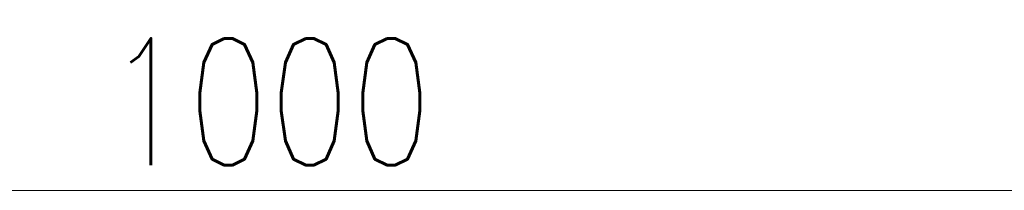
# Model space of a CAD drawing. Header units: millimetres. Extents: x -876 to 136, y 14938 to 15607.
# Tile 37 of 46: x -399 to -283, y 15587 to 15607. Entities that reach past the tile are written whole.
import ezdxf

# ---------------------------------------------------------------- set-up
doc = ezdxf.new("R2010")
doc.units = ezdxf.units.MM
doc.header["$LTSCALE"] = 10
doc.layers.get('Defpoints').update_dxf_attribs({"color": 1})
doc.layers.add('PS_DIM', color=4, linetype='Continuous', lineweight=13)
doc.styles.add('simplex', font='simplex.shx', dxfattribs={"width": 0.75})
doc.dimstyles.new('1_10_PRZ', dxfattribs={"dimtxt": 2, "dimasz": 1, "dimexe": 2, "dimexo": 5, "dimgap": 1, "dimtad": 1, "dimdec": 0, "dimlfac": 10, "dimtxsty": 'simplex', "dimblk": 'dimznak', "dimcen": 2, "dimse1": 1, "dimse2": 1, "dimclrt": 3, "dimadec": 1, "dimazin": 0, "dimtfac": 1, "dimtdec": 0, "dimtix": 1, "dimtmove": 2, "dimatfit": 3, "dimldrblk": 'dim-grot', "dimfxl": 1, "dimarcsym": 0})

# ---------------------------------------------------------------- blocks, each defined once
blk = doc.blocks.new('dimznak')
at = {"color": 0}
for points in [[(0, 2), (0, -2)], [(-2, 0), (2, 0)]]:
    blk.add_lwpolyline(points, dxfattribs=at)
at = {"color": 2}
blk.add_lwpolyline([(1, 1), (-1, -1)], dxfattribs=at)
blk = doc.blocks.new('*D446')
at = {"color": 252, "lineweight": -2, "transparency": 16777216}
blk.add_line((-997, 649.33), (-3, 649.33), dxfattribs=at)
at = {"layer": 'Defpoints', "color": 0, "transparency": 16777216}
for p in [(0, 649.33), (-1000, 594), (0, 594)]:
    blk.add_point(p, dxfattribs=at)
at = {"color": 252, "lineweight": -2, "transparency": 16777216, "xscale": 3, "yscale": 3, "zscale": 3, "rotation": 180}
blk.add_blockref('dimznak', (-1000, 649.33), dxfattribs=at)
at = {"color": 252, "lineweight": -2, "transparency": 16777216, "xscale": 3, "yscale": 3, "zscale": 3}
blk.add_blockref('dimznak', (0, 649.33), dxfattribs=at)
at = {"color": 252, "transparency": 16777216, "insert": (-500, 659.83), "char_height": 15, "attachment_point": 5, "style": 'simplex'}
blk.add_mtext('1000', dxfattribs=at)
blk = doc.blocks.new('dim-grot')
blk.add_hatch(color=256).paths.add_polyline_path([(0, 0), (-2, 0.5), (-2, -0.5)])
blk.add_lwpolyline([(0, 0), (-2, 0.5), (-2, -0.5), (0, 0)])
blk = doc.blocks.new('*U444')
dim = blk.add_linear_dim(base=(0, 649.33), p1=(-1000, 594), p2=(0, 594), dimstyle='1_10_PRZ', override={"dimscale": 3, "dimtxt": 5, "dimlfac": 1, "dimclrd": 252, "dimclrt": 252})
dim.commit()
dim.dimension.update_dxf_attribs({"geometry": '*D446', "text_midpoint": (-500, 659.83)})

msp = doc.modelspace()

# ---------------------------------------------------------------- block references
at = {"layer": 'PS_DIM'}
msp.add_blockref('*U444', (130.26, 14937.77), dxfattribs=at)

doc.saveas('drawing.dxf')
